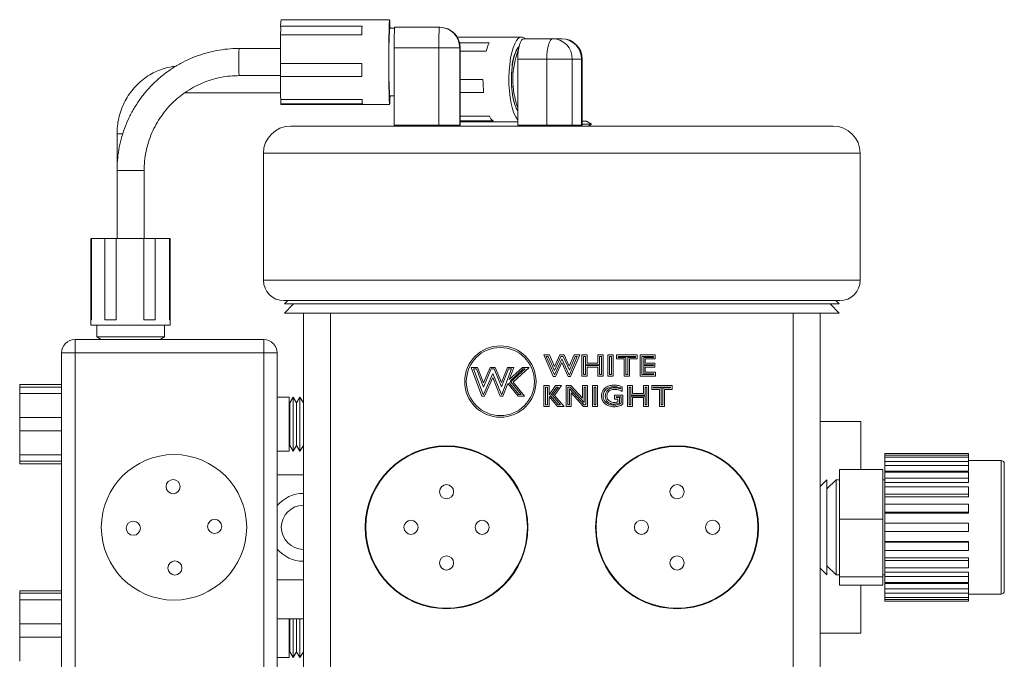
# Model space of a CAD drawing. Header units: inches. Extents: x 1.01 to 7.68, y 1.2 to 9.19.
# Tile 4 of 10: x 1.01 to 3.28, y 5.47 to 6.95. Entities that reach past the tile are written whole.
import ezdxf

# ---------------------------------------------------------------- set-up
doc = ezdxf.new("R2010")
doc.units = ezdxf.units.IN
doc.header["$MEASUREMENT"] = 0

msp = doc.modelspace()

# ---------------------------------------------------------------- linework, layer by layer
at = {"color": 7, "linetype": 'Continuous', "lineweight": 15}
for p, q in [((1.8589, 6.947), (1.609, 6.947)), ((1.7955, 6.932), (1.6081, 6.932)), ((1.8704, 6.9276), (1.8589, 6.9276)), ((1.8706, 6.9295), (1.9736, 6.9295)), ((1.9736, 6.9295), (1.9748, 6.9295)), ((1.6077, 6.912), (1.7951, 6.912)), ((2.163, 6.907), (2.0149, 6.907)), ((2.1683, 6.9032), (2.2351, 6.9032)), ((2.2351, 6.9032), (2.256, 6.9032)), ((1.6074, 6.8807), (1.5123, 6.8807)), ((1.9728, 6.8825), (1.8698, 6.8825)), ((1.8698, 6.7045), (1.8698, 6.8825)), ((2.0206, 6.8825), (1.9728, 6.8825)), ((1.9728, 6.7045), (1.9728, 6.8825)), ((2.0886, 6.8936), (2.0204, 6.8936)), ((2.0206, 6.7045), (2.0206, 6.8825)), ((2.0218, 6.8825), (2.0206, 6.8825)), ((2.0218, 6.7045), (2.0218, 6.8825)), ((2.0218, 6.7045), (2.0218, 6.8825)), ((2.0218, 6.8744), (2.0816, 6.8744)), ((2.2211, 6.8562), (2.1543, 6.8562)), ((2.1543, 6.7045), (2.1543, 6.8562)), ((2.28, 6.8562), (2.2211, 6.8562)), ((2.2211, 6.7045), (2.2211, 6.8562)), ((2.28, 6.7045), (2.28, 6.8562)), ((2.3009, 6.8562), (2.28, 6.8562)), ((2.3009, 6.7045), (2.3009, 6.8562)), ((2.303, 6.7045), (2.303, 6.8562)), ((1.7947, 6.8458), (1.6073, 6.8458)), ((1.5123, 6.8182), (1.6074, 6.8182)), ((1.6074, 6.816), (1.7949, 6.816)), ((2.0742, 6.8089), (2.0218, 6.8089)), ((1.3864, 6.7782), (1.6078, 6.7782)), ((1.7957, 6.7633), (1.6082, 6.7633)), ((1.8589, 6.7714), (1.8698, 6.7714)), ((2.0218, 6.779), (2.0757, 6.779)), ((1.6087, 6.7534), (1.7962, 6.7534)), ((1.609, 6.752), (1.8589, 6.752)), ((2.0889, 6.7248), (2.0218, 6.7248)), ((1.6308, 6.702), (2.8808, 6.702)), ((1.9728, 6.7045), (1.8698, 6.7045)), ((1.8866, 6.7045), (1.8909, 6.702)), ((2.0206, 6.7045), (1.9728, 6.7045)), ((2.0015, 6.702), (2.0058, 6.7045)), ((2.0218, 6.7045), (2.0206, 6.7045)), ((2.0218, 6.714), (2.0974, 6.714)), ((2.0218, 6.712), (2.1543, 6.712)), ((2.2211, 6.7045), (2.1543, 6.7045)), ((2.1901, 6.7045), (2.1857, 6.702)), ((2.28, 6.7045), (2.2211, 6.7045)), ((2.2759, 6.702), (2.2715, 6.7045)), ((2.3009, 6.7045), (2.28, 6.7045)), ((2.303, 6.7045), (2.3009, 6.7045)), ((2.3124, 6.7134), (2.303, 6.7134)), ((2.3244, 6.7065), (2.303, 6.7065)), ((2.3244, 6.7065), (2.3124, 6.7134)), ((2.3166, 6.702), (2.3244, 6.7065)), ((1.231, 6.6845), (1.231, 6.5995)), ((1.5683, 6.6395), (1.5683, 6.347)), ((2.9433, 6.347), (2.9433, 6.6395)), ((1.231, 6.5995), (1.231, 6.4432)), ((1.2935, 6.4432), (1.2935, 6.5995)), ((1.171, 6.4432), (1.171, 6.2557)), ((1.171, 6.4432), (1.172, 6.4432)), ((1.172, 6.4432), (1.172, 6.2557)), ((1.172, 6.4432), (1.2028, 6.4432)), ((1.2028, 6.2557), (1.2028, 6.4432)), ((1.2288, 6.4432), (1.2028, 6.4432)), ((1.2288, 6.4432), (1.2288, 6.2557)), ((1.2288, 6.4432), (1.2925, 6.4432)), ((1.2925, 6.2557), (1.2925, 6.4432)), ((1.3191, 6.4432), (1.2925, 6.4432)), ((1.3191, 6.4432), (1.3191, 6.2557)), ((1.3191, 6.4432), (1.352, 6.4432)), ((1.352, 6.2557), (1.352, 6.4432)), ((1.3525, 6.4432), (1.352, 6.4432)), ((1.3525, 6.4432), (1.3525, 6.2557)), ((1.3535, 6.4432), (1.3525, 6.4432)), ((1.3535, 6.2557), (1.3535, 6.4432)), ((1.3535, 6.4432), (1.3535, 6.2557)), ((2.8963, 6.3), (1.6153, 6.3)), ((1.6246, 6.3), (1.6169, 6.2923)), ((1.6377, 6.2923), (1.6169, 6.2715)), ((1.6169, 6.2923), (2.8947, 6.2923)), ((2.8947, 6.2715), (2.8738, 6.2923)), ((2.8947, 6.2923), (2.887, 6.3)), ((1.6169, 6.2715), (1.6603, 6.2715)), ((1.6603, 5.2845), (1.6603, 6.2715)), ((1.6603, 6.2715), (1.7228, 6.2715)), ((1.7228, 6.2715), (1.7228, 5.2845)), ((1.7228, 6.2715), (2.0244, 6.2715)), ((2.0244, 6.2715), (2.4872, 6.2715)), ((2.4872, 6.2715), (2.7888, 6.2715)), ((2.7888, 5.2845), (2.7888, 6.2715)), ((2.7888, 6.2715), (2.8513, 6.2715)), ((2.8513, 6.2715), (2.8947, 6.2715)), ((2.8513, 6.2715), (2.8513, 5.2845)), ((1.171, 6.2557), (1.171, 6.2432)), ((1.171, 6.2557), (1.172, 6.2557)), ((1.171, 6.2432), (1.2152, 6.2432)), ((1.1842, 6.2432), (1.1842, 6.2166)), ((1.2028, 6.2557), (1.2288, 6.2557)), ((1.2152, 6.2432), (1.3535, 6.2432)), ((1.2925, 6.2557), (1.3191, 6.2557)), ((1.3404, 6.2166), (1.3404, 6.2432)), ((1.352, 6.2557), (1.3535, 6.2557)), ((1.3535, 6.2432), (1.3535, 6.2557)), ((1.1842, 6.2166), (1.1943, 6.2107)), ((1.1842, 6.2166), (1.222, 6.2166)), ((1.222, 6.2166), (1.3404, 6.2166)), ((1.3303, 6.2107), (1.3404, 6.2166)), ((1.1343, 6.2107), (1.1343, 6.1795)), ((1.1343, 6.2107), (1.569, 6.2107)), ((1.569, 6.2107), (1.569, 6.1795)), ((1.103, 5.3765), (1.103, 6.1795)), ((1.103, 6.1795), (1.1343, 6.1795)), ((1.1343, 6.1795), (1.1343, 5.3765)), ((1.569, 6.1795), (1.1343, 6.1795)), ((1.569, 5.3765), (1.569, 6.1795)), ((1.569, 6.1795), (1.6003, 6.1795)), ((1.6003, 6.1795), (1.6003, 5.3765)), ((2.2142, 6.1749), (2.2271, 6.1749)), ((2.2362, 6.1256), (2.2142, 6.1749)), ((2.2386, 6.1293), (2.22, 6.1711)), ((2.22, 6.1711), (2.2246, 6.1711)), ((2.2246, 6.1711), (2.2388, 6.1393)), ((2.2271, 6.1749), (2.2389, 6.1484)), ((2.2388, 6.1393), (2.2534, 6.1711)), ((2.2389, 6.1484), (2.251, 6.1749)), ((2.251, 6.1749), (2.261, 6.1749)), ((2.2534, 6.1711), (2.2586, 6.1711)), ((2.2586, 6.1711), (2.2732, 6.1396)), ((2.261, 6.1749), (2.2731, 6.1488)), ((2.2731, 6.1488), (2.2843, 6.1749)), ((2.2732, 6.1396), (2.2867, 6.1711)), ((2.2914, 6.1711), (2.2734, 6.1293)), ((2.297, 6.1749), (2.2759, 6.1256)), ((2.2843, 6.1749), (2.297, 6.1749)), ((2.2867, 6.1711), (2.2914, 6.1711)), ((2.3023, 6.1749), (2.3141, 6.1749)), ((2.3023, 6.1262), (2.3023, 6.1749)), ((2.306, 6.1711), (2.3104, 6.1711)), ((2.306, 6.13), (2.306, 6.1711)), ((2.3104, 6.1711), (2.3104, 6.152)), ((2.3141, 6.1749), (2.3141, 6.1558)), ((2.3391, 6.1558), (2.3391, 6.1749)), ((2.3391, 6.1749), (2.3509, 6.1749)), ((2.3428, 6.152), (2.3428, 6.1711)), ((2.3428, 6.1711), (2.3472, 6.1711)), ((2.3472, 6.1711), (2.3472, 6.13)), ((2.3509, 6.1749), (2.3509, 6.1262)), ((2.3621, 6.1262), (2.3621, 6.1749)), ((2.3621, 6.1749), (2.3739, 6.1749)), ((2.3658, 6.1711), (2.3702, 6.1711)), ((2.3658, 6.13), (2.3658, 6.1711)), ((2.3702, 6.1711), (2.3702, 6.13)), ((2.3739, 6.1749), (2.3739, 6.1262)), ((2.3818, 6.1657), (2.3818, 6.1749)), ((2.3818, 6.1749), (2.4291, 6.1749)), ((2.3856, 6.1711), (2.4254, 6.1711)), ((2.3856, 6.1694), (2.3856, 6.1711)), ((2.4254, 6.1711), (2.4254, 6.1694)), ((2.4291, 6.1749), (2.4291, 6.1657)), ((2.4363, 6.1749), (2.4712, 6.1749)), ((2.4363, 6.1262), (2.4363, 6.1749)), ((2.4401, 6.1711), (2.4674, 6.1711)), ((2.4401, 6.13), (2.4401, 6.1711)), ((2.4674, 6.1711), (2.4674, 6.1694)), ((2.4712, 6.1749), (2.4712, 6.1657)), ((2.256, 6.1663), (2.2389, 6.1293)), ((2.256, 6.1574), (2.2414, 6.1256)), ((2.2731, 6.1293), (2.256, 6.1663)), ((2.2707, 6.1256), (2.256, 6.1574)), ((2.3104, 6.152), (2.3428, 6.152)), ((2.3104, 6.1503), (2.3104, 6.13)), ((2.3428, 6.1503), (2.3104, 6.1503)), ((2.3141, 6.1558), (2.3391, 6.1558)), ((2.3428, 6.13), (2.3428, 6.1503)), ((2.3995, 6.1657), (2.3818, 6.1657)), ((2.4033, 6.1694), (2.3856, 6.1694)), ((2.3995, 6.1262), (2.3995, 6.1657)), ((2.4033, 6.13), (2.4033, 6.1694)), ((2.4254, 6.1694), (2.4076, 6.1694)), ((2.4076, 6.1694), (2.4076, 6.13)), ((2.4114, 6.1657), (2.4114, 6.1262)), ((2.4291, 6.1657), (2.4114, 6.1657)), ((2.4674, 6.1694), (2.4444, 6.1694)), ((2.4444, 6.1694), (2.4444, 6.152)), ((2.4444, 6.152), (2.4668, 6.152)), ((2.4668, 6.1503), (2.4444, 6.1503)), ((2.4444, 6.1503), (2.4444, 6.1317)), ((2.4482, 6.1657), (2.4482, 6.1558)), ((2.4712, 6.1657), (2.4482, 6.1657)), ((2.4482, 6.1558), (2.4705, 6.1558)), ((2.4668, 6.152), (2.4668, 6.1503)), ((2.4705, 6.1558), (2.4705, 6.1466)), ((2.0466, 6.1464), (2.0619, 6.1464)), ((2.0717, 6.0802), (2.0466, 6.1464)), ((2.0743, 6.0839), (2.0521, 6.1427)), ((2.0521, 6.1427), (2.0593, 6.1427)), ((2.0593, 6.1427), (2.0751, 6.1007)), ((2.0619, 6.1464), (2.0753, 6.1106)), ((2.0751, 6.1007), (2.0934, 6.1427)), ((2.0753, 6.1106), (2.091, 6.1464)), ((2.0967, 6.1326), (2.0755, 6.0839)), ((2.091, 6.1464), (2.1026, 6.1464)), ((2.0934, 6.1427), (2.1001, 6.1427)), ((2.1165, 6.0839), (2.0967, 6.1326)), ((2.1001, 6.1427), (2.117, 6.1012)), ((2.1026, 6.1464), (2.1169, 6.1114)), ((2.1169, 6.1114), (2.1303, 6.1464)), ((2.117, 6.1012), (2.1329, 6.1427)), ((2.1401, 6.1427), (2.1176, 6.0839)), ((2.1303, 6.1464), (2.1456, 6.1464)), ((2.1329, 6.1427), (2.1401, 6.1427)), ((2.1456, 6.1464), (2.1348, 6.1184)), ((2.1348, 6.1184), (2.1653, 6.1464)), ((2.1381, 6.1162), (2.1668, 6.1427)), ((2.171, 6.1427), (2.1386, 6.1129)), ((2.1806, 6.1464), (2.1437, 6.1125)), ((2.1653, 6.1464), (2.1806, 6.1464)), ((2.1668, 6.1427), (2.171, 6.1427)), ((2.2414, 6.1256), (2.2362, 6.1256)), ((2.2389, 6.1293), (2.2386, 6.1293)), ((2.2759, 6.1256), (2.2707, 6.1256)), ((2.2734, 6.1293), (2.2731, 6.1293)), ((2.3141, 6.1262), (2.3023, 6.1262)), ((2.3104, 6.13), (2.306, 6.13)), ((2.3141, 6.1466), (2.3141, 6.1262)), ((2.3391, 6.1466), (2.3141, 6.1466)), ((2.3391, 6.1262), (2.3391, 6.1466)), ((2.3509, 6.1262), (2.3391, 6.1262)), ((2.3472, 6.13), (2.3428, 6.13)), ((2.3739, 6.1262), (2.3621, 6.1262)), ((2.3702, 6.13), (2.3658, 6.13)), ((2.4114, 6.1262), (2.3995, 6.1262)), ((2.4076, 6.13), (2.4033, 6.13)), ((2.4718, 6.1262), (2.4363, 6.1262)), ((2.4681, 6.13), (2.4401, 6.13)), ((2.4444, 6.1317), (2.4681, 6.1317)), ((2.4482, 6.1466), (2.4482, 6.1354)), ((2.4705, 6.1466), (2.4482, 6.1466)), ((2.4482, 6.1354), (2.4718, 6.1354)), ((2.4681, 6.1317), (2.4681, 6.13)), ((2.4718, 6.1354), (2.4718, 6.1262)), ((1.103, 6.1067), (1.0068, 6.1067)), ((1.0068, 6.101), (1.0068, 6.1067)), ((2.0966, 6.1229), (2.0779, 6.0802)), ((2.114, 6.0802), (2.0966, 6.1229)), ((2.1313, 6.1091), (2.1202, 6.0802)), ((2.155, 6.0802), (2.1313, 6.1091)), ((2.1356, 6.1097), (2.1381, 6.1162)), ((2.1567, 6.0839), (2.1356, 6.1097)), ((2.1386, 6.1129), (2.1623, 6.0839)), ((2.1437, 6.1125), (2.1702, 6.0802)), ((2.2145, 6.1049), (2.2263, 6.1049)), ((2.2145, 6.0562), (2.2145, 6.1049)), ((2.2263, 6.0828), (2.2416, 6.1049)), ((2.2263, 6.1049), (2.2263, 6.0828)), ((2.2552, 6.1049), (2.2393, 6.0819)), ((2.2416, 6.1049), (2.2552, 6.1049)), ((2.2658, 6.1049), (2.2764, 6.1049)), ((2.2658, 6.0562), (2.2658, 6.1049)), ((2.2764, 6.1049), (2.3032, 6.0751)), ((2.3032, 6.0751), (2.3032, 6.1049)), ((2.3032, 6.1049), (2.315, 6.1049)), ((2.315, 6.1049), (2.315, 6.0562)), ((2.3262, 6.0562), (2.3262, 6.1049)), ((2.3262, 6.1049), (2.338, 6.1049)), ((2.338, 6.1049), (2.338, 6.0562)), ((2.407, 6.1049), (2.4189, 6.1049)), ((2.407, 6.0562), (2.407, 6.1049)), ((2.4189, 6.1049), (2.4189, 6.0858)), ((2.4438, 6.0858), (2.4438, 6.1049)), ((2.4438, 6.1049), (2.4557, 6.1049)), ((2.4557, 6.1049), (2.4557, 6.0562)), ((2.4629, 6.0957), (2.4629, 6.1049)), ((2.4629, 6.1049), (2.5102, 6.1049)), ((2.5102, 6.1049), (2.5102, 6.0957)), ((1.0068, 6.101), (1.103, 6.101)), ((1.0068, 6.101), (1.0068, 6.0858)), ((1.0068, 6.0307), (1.0068, 6.0858)), ((1.103, 6.0858), (1.0068, 6.0858)), ((2.0779, 6.0802), (2.0717, 6.0802)), ((2.0755, 6.0839), (2.0743, 6.0839)), ((2.1202, 6.0802), (2.114, 6.0802)), ((2.1176, 6.0839), (2.1165, 6.0839)), ((2.1702, 6.0802), (2.155, 6.0802)), ((2.1623, 6.0839), (2.1567, 6.0839)), ((2.2183, 6.1011), (2.2226, 6.1011)), ((2.2183, 6.06), (2.2183, 6.1011)), ((2.2226, 6.1011), (2.2226, 6.06)), ((2.2296, 6.0809), (2.2436, 6.1011)), ((2.2474, 6.06), (2.2296, 6.0809)), ((2.2481, 6.1011), (2.2345, 6.0817)), ((2.2345, 6.0817), (2.253, 6.06)), ((2.2393, 6.0819), (2.2612, 6.0562)), ((2.2436, 6.1011), (2.2481, 6.1011)), ((2.2695, 6.1011), (2.2747, 6.1011)), ((2.2695, 6.06), (2.2695, 6.1011)), ((2.2738, 6.0971), (2.2738, 6.06)), ((2.3073, 6.06), (2.2738, 6.0971)), ((2.2747, 6.1011), (2.307, 6.0654)), ((2.2776, 6.0874), (2.2776, 6.0562)), ((2.3057, 6.0562), (2.2776, 6.0874)), ((2.307, 6.0654), (2.307, 6.1011)), ((2.307, 6.1011), (2.3113, 6.1011)), ((2.3113, 6.1011), (2.3113, 6.06)), ((2.33, 6.1011), (2.3343, 6.1011)), ((2.33, 6.06), (2.33, 6.1011)), ((2.3343, 6.1011), (2.3343, 6.06)), ((2.3775, 6.0825), (2.3965, 6.0825)), ((2.3775, 6.0733), (2.3775, 6.0825)), ((2.3915, 6.0992), (2.3915, 6.0968)), ((2.3952, 6.1016), (2.3952, 6.0911)), ((2.3965, 6.0825), (2.3965, 6.0622)), ((2.4108, 6.06), (2.4108, 6.1011)), ((2.4108, 6.1011), (2.4151, 6.1011)), ((2.4151, 6.1011), (2.4151, 6.082)), ((2.4151, 6.082), (2.4476, 6.082)), ((2.4476, 6.0803), (2.4151, 6.0803)), ((2.4151, 6.0803), (2.4151, 6.06)), ((2.4189, 6.0858), (2.4438, 6.0858)), ((2.4476, 6.082), (2.4476, 6.1011)), ((2.4476, 6.1011), (2.4519, 6.1011)), ((2.4476, 6.06), (2.4476, 6.0803)), ((2.4519, 6.1011), (2.4519, 6.06)), ((2.4806, 6.0957), (2.4629, 6.0957)), ((2.4666, 6.1011), (2.5064, 6.1011)), ((2.4666, 6.0994), (2.4666, 6.1011)), ((2.4844, 6.0994), (2.4666, 6.0994)), ((2.4806, 6.0562), (2.4806, 6.0957)), ((2.4844, 6.06), (2.4844, 6.0994)), ((2.5064, 6.0994), (2.4887, 6.0994)), ((2.4887, 6.0994), (2.4887, 6.06)), ((2.4925, 6.0957), (2.4925, 6.0562)), ((2.5102, 6.0957), (2.4925, 6.0957)), ((2.5064, 6.1011), (2.5064, 6.0994)), ((1.6278, 6.078), (1.6003, 6.078)), ((1.6278, 6.078), (1.6278, 6.0155)), ((1.629, 6.0645), (1.6278, 6.0666)), ((1.6369, 6.078), (1.629, 6.0645)), ((1.629, 6.0645), (1.629, 6.0155)), ((1.6447, 6.0645), (1.6369, 6.078)), ((1.6369, 6.078), (1.6369, 6.0155)), ((1.6525, 6.078), (1.6447, 6.0645)), ((1.6447, 6.0645), (1.6447, 6.0155)), ((1.6603, 6.0645), (1.6525, 6.078)), ((1.6525, 6.078), (1.6525, 6.0155)), ((2.2226, 6.06), (2.2183, 6.06)), ((2.2263, 6.0789), (2.2263, 6.0562)), ((2.2457, 6.0562), (2.2263, 6.0789)), ((2.253, 6.06), (2.2474, 6.06)), ((2.2738, 6.06), (2.2695, 6.06)), ((2.3113, 6.06), (2.3073, 6.06)), ((2.3343, 6.06), (2.33, 6.06)), ((2.3847, 6.0733), (2.3775, 6.0733)), ((2.3812, 6.0771), (2.3812, 6.0788)), ((2.3812, 6.0788), (2.3928, 6.0788)), ((2.3884, 6.0771), (2.3812, 6.0771)), ((2.3847, 6.0673), (2.3847, 6.0733)), ((2.3884, 6.0649), (2.3884, 6.0771)), ((2.3928, 6.0788), (2.3928, 6.0639)), ((2.4151, 6.06), (2.4108, 6.06)), ((2.4189, 6.0766), (2.4189, 6.0562)), ((2.4438, 6.0766), (2.4189, 6.0766)), ((2.4438, 6.0562), (2.4438, 6.0766)), ((2.4519, 6.06), (2.4476, 6.06)), ((2.4887, 6.06), (2.4844, 6.06)), ((2.2263, 6.0562), (2.2145, 6.0562)), ((2.2612, 6.0562), (2.2457, 6.0562)), ((2.2776, 6.0562), (2.2658, 6.0562)), ((2.315, 6.0562), (2.3057, 6.0562)), ((2.338, 6.0562), (2.3262, 6.0562)), ((2.4189, 6.0562), (2.407, 6.0562)), ((2.4557, 6.0562), (2.4438, 6.0562)), ((2.4925, 6.0562), (2.4806, 6.0562)), ((1.0068, 6.0307), (1.103, 6.0307)), ((1.0068, 6.0307), (1.0068, 6.0003)), ((1.6278, 6.0155), (1.6278, 5.953)), ((1.629, 6.0155), (1.629, 5.9665)), ((1.6369, 6.0155), (1.6369, 5.953)), ((1.6447, 6.0155), (1.6447, 5.9665)), ((1.6525, 6.0155), (1.6525, 5.953)), ((2.8513, 6.0217), (2.945, 6.0217)), ((2.945, 6.0217), (2.945, 5.9114)), ((1.0068, 5.9451), (1.0068, 6.0003)), ((1.103, 6.0003), (1.0068, 6.0003)), ((1.6278, 5.9644), (1.629, 5.9665)), ((1.629, 5.9665), (1.6369, 5.953)), ((1.6369, 5.953), (1.6447, 5.9665)), ((1.6447, 5.9665), (1.6525, 5.953)), ((1.6525, 5.953), (1.6603, 5.9665)), ((1.0068, 5.9451), (1.103, 5.9451)), ((1.0068, 5.9451), (1.0068, 5.93)), ((1.6003, 5.953), (1.6278, 5.953)), ((3.1928, 5.948), (3.0003, 5.948)), ((3.0003, 5.9477), (3.0003, 5.948)), ((3.0003, 5.9477), (3.1928, 5.9477)), ((3.0003, 5.9445), (3.0003, 5.9477)), ((3.1928, 5.9445), (3.0003, 5.9445)), ((3.0003, 5.9395), (3.0003, 5.9445)), ((3.1928, 5.948), (3.1928, 5.9477)), ((3.1928, 5.9445), (3.1928, 5.9477)), ((3.1928, 5.9445), (3.1928, 5.9395)), ((1.0068, 5.9242), (1.0068, 5.93)), ((1.103, 5.93), (1.0068, 5.93)), ((1.0068, 5.9242), (1.103, 5.9242)), ((3.0003, 5.9395), (3.1928, 5.9395)), ((3.0003, 5.9299), (3.0003, 5.9395)), ((3.1928, 5.9299), (3.0003, 5.9299)), ((3.0003, 5.9202), (3.0003, 5.9299)), ((3.1928, 5.9299), (3.1928, 5.9395)), ((3.2678, 5.9317), (3.1928, 5.9317)), ((3.1928, 5.9299), (3.1928, 5.9202)), ((3.2753, 5.9242), (3.2753, 5.7221)), ((1.6003, 5.8987), (1.6603, 5.8987)), ((2.8953, 5.797), (2.8953, 5.9114)), ((2.9953, 5.9114), (2.8953, 5.9114)), ((2.9953, 5.9114), (2.9953, 5.797)), ((3.0003, 5.9202), (3.1928, 5.9202)), ((3.0003, 5.9073), (3.0003, 5.9202)), ((3.0003, 5.9073), (3.1928, 5.9073)), ((3.0003, 5.9048), (3.0003, 5.9073)), ((3.1928, 5.905), (3.0003, 5.905)), ((3.0003, 5.8912), (3.0003, 5.905)), ((3.1928, 5.9073), (3.1928, 5.9202)), ((3.1928, 5.905), (3.1928, 5.8912)), ((2.8667, 5.8874), (2.8513, 5.8719)), ((2.8876, 5.8874), (2.8667, 5.8665)), ((2.8667, 5.7362), (2.8667, 5.8874)), ((2.8953, 5.8874), (2.8876, 5.8874)), ((2.8876, 5.7362), (2.8876, 5.8874)), ((3.0003, 5.8872), (2.9953, 5.8872)), ((3.0003, 5.8912), (3.1928, 5.8912)), ((3.0003, 5.8813), (3.0003, 5.8912)), ((3.0003, 5.8813), (3.1928, 5.8813)), ((3.0003, 5.8712), (3.0003, 5.8813)), ((3.1928, 5.8813), (3.1928, 5.8912)), ((3.1928, 5.8714), (3.0003, 5.8714)), ((3.0003, 5.8546), (3.0003, 5.8714)), ((3.0003, 5.8546), (3.1928, 5.8546)), ((3.0003, 5.8483), (3.0003, 5.8546)), ((3.1928, 5.8714), (3.1928, 5.8546)), ((3.1928, 5.8483), (3.1928, 5.8546)), ((3.0003, 5.8483), (3.1928, 5.8483)), ((3.0003, 5.8312), (3.0003, 5.8483)), ((3.1928, 5.8315), (3.0003, 5.8315)), ((3.0003, 5.8127), (3.0003, 5.8315)), ((3.1928, 5.8315), (3.1928, 5.8127)), ((3.0003, 5.8127), (3.1928, 5.8127)), ((3.0003, 5.8105), (3.0003, 5.8127)), ((3.0003, 5.8105), (3.1928, 5.8105)), ((3.0003, 5.7879), (3.0003, 5.8105)), ((3.1928, 5.8105), (3.1928, 5.8127)), ((2.9953, 5.797), (2.8953, 5.797)), ((2.8953, 5.6636), (2.8953, 5.797)), ((2.9953, 5.797), (2.9953, 5.6636)), ((3.1928, 5.7879), (3.0003, 5.7879)), ((3.0003, 5.7684), (3.0003, 5.7879)), ((3.1928, 5.7879), (3.1928, 5.7684)), ((3.0003, 5.7457), (3.0003, 5.7684)), ((3.0003, 5.7684), (3.1928, 5.7684)), ((3.0003, 5.7457), (3.1928, 5.7457)), ((3.0003, 5.7436), (3.0003, 5.7457)), ((3.1928, 5.7436), (3.0003, 5.7436)), ((3.0003, 5.7248), (3.0003, 5.7436)), ((3.1928, 5.7436), (3.1928, 5.7457)), ((3.1928, 5.7436), (3.1928, 5.7248)), ((2.8667, 5.6686), (2.8667, 5.7362)), ((2.8876, 5.6686), (2.8876, 5.7362)), ((3.0003, 5.7248), (3.1928, 5.7248)), ((3.0003, 5.7079), (3.0003, 5.7245)), ((3.2753, 5.7221), (3.2753, 5.6317)), ((3.0003, 5.7079), (3.1928, 5.7079)), ((3.0003, 5.7017), (3.0003, 5.7079)), ((3.1928, 5.7017), (3.0003, 5.7017)), ((3.0003, 5.6848), (3.0003, 5.7017)), ((3.1928, 5.7017), (3.1928, 5.7079)), ((3.1928, 5.7017), (3.1928, 5.6848)), ((2.8513, 5.6841), (2.8667, 5.6686)), ((2.8667, 5.6894), (2.8876, 5.6686)), ((3.0003, 5.6848), (3.1928, 5.6848)), ((3.0003, 5.6749), (3.0003, 5.6846)), ((3.0003, 5.6749), (3.1928, 5.6749)), ((3.0003, 5.665), (3.0003, 5.6749)), ((3.1928, 5.665), (3.1928, 5.6749)), ((1.6603, 5.6572), (1.6003, 5.6572)), ((2.8876, 5.6686), (2.8953, 5.6686)), ((2.9953, 5.6636), (2.8953, 5.6636)), ((2.8953, 5.6446), (2.8953, 5.6636)), ((2.9953, 5.6687), (3.0003, 5.6687)), ((2.9953, 5.6636), (2.9953, 5.6446)), ((3.1928, 5.665), (3.0003, 5.665)), ((3.0003, 5.6512), (3.0003, 5.665)), ((3.0003, 5.6512), (3.1928, 5.6512)), ((3.0003, 5.6489), (3.0003, 5.651)), ((3.0003, 5.6489), (3.1928, 5.6489)), ((3.0003, 5.636), (3.0003, 5.6489)), ((3.1928, 5.665), (3.1928, 5.6512)), ((3.1928, 5.636), (3.1928, 5.6489)), ((1.103, 5.6317), (1.0068, 5.6317)), ((1.0068, 5.626), (1.0068, 5.6317)), ((1.0068, 5.626), (1.103, 5.626)), ((1.0068, 5.626), (1.0068, 5.6108)), ((2.9953, 5.6446), (2.8953, 5.6446)), ((2.945, 5.6446), (2.945, 5.5342)), ((3.1928, 5.636), (3.0003, 5.636)), ((3.0003, 5.6262), (3.0003, 5.636)), ((3.0003, 5.6262), (3.1928, 5.6262)), ((3.0003, 5.6166), (3.0003, 5.6262)), ((3.1928, 5.636), (3.1928, 5.6262)), ((3.1928, 5.6166), (3.1928, 5.6262)), ((1.0068, 5.5557), (1.0068, 5.6108)), ((1.103, 5.6108), (1.0068, 5.6108)), ((3.1928, 5.6166), (3.0003, 5.6166)), ((3.0003, 5.6116), (3.0003, 5.6166)), ((3.0003, 5.6116), (3.1928, 5.6116)), ((3.0003, 5.6083), (3.0003, 5.6116)), ((3.1928, 5.6083), (3.0003, 5.6083)), ((3.0003, 5.608), (3.0003, 5.6083)), ((3.0003, 5.608), (3.1928, 5.608)), ((3.1928, 5.6242), (3.2678, 5.6242)), ((3.1928, 5.6166), (3.1928, 5.6116)), ((3.1928, 5.6083), (3.1928, 5.6116)), ((3.1928, 5.6083), (3.1928, 5.608)), ((1.6003, 5.5672), (1.6603, 5.5672)), ((1.6278, 5.5672), (1.6278, 5.5405)), ((1.629, 5.5672), (1.629, 5.5405)), ((1.6369, 5.5672), (1.6369, 5.5405)), ((1.6447, 5.5672), (1.6447, 5.5405)), ((1.6525, 5.5672), (1.6525, 5.5405)), ((1.0068, 5.5557), (1.103, 5.5557)), ((1.0068, 5.5557), (1.0068, 5.5253)), ((1.6278, 5.5405), (1.6278, 5.478)), ((1.629, 5.5405), (1.629, 5.4915)), ((1.6369, 5.5405), (1.6369, 5.478)), ((1.6447, 5.5405), (1.6447, 5.4915)), ((1.6525, 5.5405), (1.6525, 5.478)), ((1.0068, 5.4701), (1.0068, 5.5253)), ((1.103, 5.5253), (1.0068, 5.5253)), ((2.8513, 5.5342), (2.945, 5.5342)), ((1.6278, 5.4894), (1.629, 5.4915)), ((1.629, 5.4915), (1.6369, 5.478)), ((1.6369, 5.478), (1.6447, 5.4915)), ((1.6447, 5.4915), (1.6525, 5.478)), ((1.6525, 5.478), (1.6603, 5.4915)), ((1.6003, 5.478), (1.6278, 5.478))]:
    msp.add_line(p, q, dxfattribs=at)
at = {"color": 8, "linetype": 'Continuous', "lineweight": 15}
for p, q in [((2.303, 6.8562), (2.3009, 6.8562)), ((1.2443, 6.6845), (1.231, 6.6845)), ((2.9433, 6.6395), (1.5683, 6.6395)), ((1.2935, 6.5995), (1.231, 6.5995)), ((1.5683, 6.347), (2.9433, 6.347)), ((3.2678, 5.7193), (3.2678, 5.9317)), ((3.2678, 5.6242), (3.2678, 5.7193))]:
    msp.add_line(p, q, dxfattribs=at)
at = {"color": 7, "linetype": 'Continuous', "lineweight": 15, "flags": 128}
for points in [[(1.86, 6.7714), (1.8598, 6.7647), (1.8595, 6.7581), (1.8593, 6.7538), (1.859, 6.752), (1.8587, 6.7528), (1.8585, 6.756), (1.8582, 6.7617), (1.858, 6.7696), (1.8578, 6.7796), (1.8576, 6.7915), (1.8574, 6.8048), (1.8573, 6.8192), (1.8573, 6.8345), (1.8572, 6.8502), (1.8573, 6.8658), (1.8573, 6.881), (1.8574, 6.8954), (1.8576, 6.9086), (1.8578, 6.9203), (1.858, 6.9301), (1.8582, 6.9379), (1.8585, 6.9433), (1.8588, 6.9464), (1.859, 6.9469), (1.8593, 6.9449), (1.8596, 6.9404), (1.8598, 6.9336), (1.86, 6.9276)], [(2.1357, 6.844), (2.1377, 6.8581), (2.1404, 6.8711), (2.1436, 6.8824), (2.1474, 6.8918), (2.1515, 6.8991), (2.156, 6.9041), (2.1606, 6.9067), (2.1653, 6.9067), (2.1699, 6.9042), (2.171, 6.9032)], [(2.1543, 6.8562), (2.1545, 6.8654), (2.1553, 6.8742), (2.1566, 6.8824), (2.1584, 6.8895), (2.1605, 6.8953), (2.1629, 6.8997), (2.1656, 6.9023), (2.1683, 6.9032)], [(2.2211, 6.8562), (2.2213, 6.8654), (2.2221, 6.8742), (2.2234, 6.8824), (2.2252, 6.8895), (2.2273, 6.8953), (2.2297, 6.8997), (2.2324, 6.9023), (2.2351, 6.9032)], [(2.1543, 6.737), (2.1507, 6.7431), (2.1472, 6.7518), (2.1443, 6.7624), (2.1421, 6.7747), (2.1405, 6.7881), (2.1397, 6.8023), (2.1397, 6.8167), (2.1405, 6.8309), (2.1421, 6.8443), (2.1443, 6.8566), (2.1472, 6.8672), (2.1507, 6.8759), (2.1545, 6.8823), (2.1573, 6.8853)], [(2.1543, 6.7164), (2.1538, 6.717), (2.1495, 6.7231), (2.1455, 6.7315), (2.142, 6.7419), (2.139, 6.754), (2.1367, 6.7676), (2.135, 6.7823), (2.1341, 6.7976), (2.1339, 6.8133), (2.1344, 6.8289), (2.1357, 6.844)], [(2.1543, 6.737), (2.1527, 6.7393), (2.1491, 6.7468), (2.1459, 6.7564), (2.1432, 6.7678), (2.1413, 6.7807), (2.1401, 6.7945), (2.1396, 6.8089), (2.14, 6.8232), (2.1411, 6.8371)], [(1.6087, 6.7633), (1.6087, 6.7586), (1.6087, 6.7534)], [(1.609, 6.752), (1.6088, 6.7523), (1.6087, 6.7534)]]:
    msp.add_lwpolyline(points, dxfattribs=at)
at = {"color": 7, "linetype": 'Continuous', "lineweight": 15}
for centre, radius in [((2.1142, 6.1137), 0.0822), ((2.1142, 6.1137), 0.0784), ((1.3623, 5.778), 0.1675), ((1.9903, 5.778), 0.1875), ((1.9903, 5.778), 0.1862), ((2.5213, 5.778), 0.1875), ((2.5213, 5.778), 0.1862), ((1.3603, 5.8717), 0.0163), ((1.9903, 5.86), 0.0163), ((2.5213, 5.86), 0.0163), ((1.2686, 5.776), 0.0163), ((1.456, 5.78), 0.0162), ((1.9083, 5.778), 0.0162), ((2.0723, 5.778), 0.0162), ((2.4393, 5.778), 0.0163), ((2.6033, 5.778), 0.0163), ((1.3643, 5.6843), 0.0162), ((1.9903, 5.696), 0.0163), ((2.5213, 5.696), 0.0163)]:
    msp.add_circle(centre, radius, dxfattribs=at)
for centre, radius, start, end in [((1.6719, 6.9356), 0.0639, 169.7774, 183.2639), ((0.9669, 6.9247), 0.6412, 358.8631, 0.6486), ((3.3571, 6.8907), 1.5621, 178.4833, 179.2164), ((3.4948, 6.8495), 1.6377, 177.2658, 182.7342), ((2.9528, 6.8694), 1.0954, 176.9509, 181.0389), ((2.5401, 6.8942), 0.6704, 176.9858, 181.004), ((2.6431, 6.8942), 0.6705, 176.986, 181.0039), ((1.9736, 6.8825), 0.047, 359.9956, 89.9956), ((1.9748, 6.8825), 0.047, 359.9956, 89.9956), ((6.1186, 6.8519), 4.5113, 179.236, 180.0776), ((2.234, 6.8573), 0.046, 358.6921, 88.6296), ((2.256, 6.8562), 0.047, 0, 90), ((2.2549, 6.8573), 0.046, 358.6921, 88.6296), ((2.1777, 6.8502), 0.0991, 154.0113, 165.869), ((2.2191, 6.8378), 0.0779, 142.4642, 180.4754), ((2.3345, 6.809), 0.1915, 158.8641, 199.7682), ((1.1576, 6.8293), 0.45, 358.3011, 2.0952), ((7.0039, 6.8489), 5.2092, 180.0343, 180.362), ((2.8561, 6.8279), 0.9987, 178.7632, 183.247), ((3.8383, 6.8238), 2.2309, 180.2012, 181.5554), ((2.3869, 6.8092), 0.3127, 180.0495, 185.5494), ((1.9744, 6.7675), 0.1787, 181.3667, 184.5163), ((2.1159, 6.7374), 0.0298, 205.0496, 231.6039), ((1.6308, 6.6395), 0.0625, 90, 180), ((2.8808, 6.6395), 0.0625, 0, 90), ((1.6153, 6.347), 0.047, 180, 270), ((2.8963, 6.347), 0.047, 270, 0), ((1.1343, 6.1795), 0.0312, 90, 180), ((1.569, 6.1795), 0.0312, 0, 90), ((3.2678, 5.9242), 0.0075, 0, 90), ((1.6603, 5.778), 0.0781, 90, 140.1746), ((1.6603, 5.778), 0.0508, 90, 270), ((1.6603, 5.778), 0.0781, 219.8254, 270), ((3.2678, 5.6317), 0.0075, 270, 0)]:
    msp.add_arc(centre, radius, start, end, dxfattribs=at)
at = {"color": 8, "linetype": 'Continuous', "lineweight": 15}
msp.add_arc((2.1977, 6.8495), 0.6862, 177.3898, 182.6102, dxfattribs=at)
at = {"color": 7, "linetype": 'Continuous', "lineweight": 15}
for points, knots in [([(1.5123, 6.8807), (1.5076, 6.8807), (1.4944, 6.8805), (1.4729, 6.8783), (1.4481, 6.8737), (1.4237, 6.8668), (1.4, 6.8578), (1.3773, 6.8467), (1.3556, 6.8335), (1.3352, 6.8185), (1.3163, 6.8017), (1.2989, 6.7833), (1.2833, 6.7634), (1.2695, 6.7422), (1.2576, 6.7198), (1.2479, 6.6964), (1.2402, 6.6723), (1.2348, 6.6475), (1.2316, 6.6232), (1.2312, 6.6071), (1.231, 6.5995)], [0, 0, 0, 0, 0.031924, 0.089174, 0.146437, 0.203701, 0.260964, 0.318228, 0.375491, 0.432755, 0.490019, 0.547283, 0.604547, 0.661811, 0.719075, 0.77634, 0.833604, 0.890869, 0.948134, 1, 1, 1, 1]), ([(1.3666, 6.8398), (1.362, 6.8392), (1.3514, 6.838), (1.3351, 6.8335), (1.3182, 6.8267), (1.3022, 6.8177), (1.2873, 6.8068), (1.2738, 6.7942), (1.2619, 6.7799), (1.2517, 6.7643), (1.2434, 6.7474), (1.2371, 6.7297), (1.2329, 6.7113), (1.2312, 6.6961), (1.2311, 6.6871), (1.231, 6.6845)], [0, 0, 0, 0, 0.062648, 0.144317, 0.226007, 0.307752, 0.389576, 0.471501, 0.553536, 0.635685, 0.717946, 0.800308, 0.88276, 0.965286, 1, 1, 1, 1]), ([(1.2935, 6.5995), (1.2936, 6.6031), (1.2938, 6.6142), (1.2957, 6.6327), (1.3002, 6.6546), (1.3069, 6.6759), (1.3158, 6.6964), (1.3266, 6.7159), (1.3395, 6.7342), (1.3541, 6.7511), (1.3703, 6.7664), (1.3881, 6.78), (1.4071, 6.7917), (1.4272, 6.8014), (1.4482, 6.8091), (1.4699, 6.8145), (1.4913, 6.8177), (1.5055, 6.8181), (1.5123, 6.8182)], [0, 0, 0, 0, 0.031927, 0.096841, 0.161776, 0.226712, 0.291647, 0.356583, 0.421519, 0.486455, 0.551392, 0.616328, 0.681265, 0.746202, 0.81114, 0.876077, 0.941015, 1, 1, 1, 1]), ([(2.3472, 6.0805), (2.3477, 6.0845), (2.3488, 6.0926), (2.3572, 6.1008), (2.3667, 6.105), (2.3731, 6.1053), (2.3762, 6.1055)], [0, 0, 0, 0, 0.279109, 0.558356, 0.778954, 1, 1, 1, 1]), ([(2.3762, 6.1055), (2.3799, 6.1053), (2.3864, 6.1051), (2.3925, 6.1027), (2.3952, 6.1016)], [0, 0, 0, 0, 0.559956, 1, 1, 1, 1]), ([(2.3761, 6.0556), (2.3721, 6.0559), (2.3641, 6.0565), (2.3544, 6.0625), (2.3482, 6.071), (2.3475, 6.0773), (2.3472, 6.0805)], [0, 0, 0, 0, 0.280502, 0.560121, 0.779993, 1, 1, 1, 1]), ([(2.351, 6.0805), (2.3514, 6.0839), (2.3522, 6.0907), (2.3595, 6.0977), (2.3678, 6.1013), (2.3734, 6.1016), (2.3762, 6.1018)], [0, 0, 0, 0, 0.27361, 0.54625, 0.768763, 1, 1, 1, 1]), ([(2.3761, 6.0593), (2.3726, 6.0596), (2.3655, 6.0601), (2.3571, 6.0653), (2.3517, 6.0725), (2.3512, 6.0778), (2.351, 6.0805)], [0, 0, 0, 0, 0.291496, 0.570963, 0.785138, 1, 1, 1, 1]), ([(2.3773, 6.0994), (2.3744, 6.0992), (2.3684, 6.0988), (2.361, 6.0942), (2.3566, 6.0873), (2.3562, 6.0824), (2.356, 6.08)], [0, 0, 0, 0, 0.2660452, 0.5526706, 0.7784903, 1, 1, 1, 1]), ([(2.356, 6.08), (2.3563, 6.0771), (2.3571, 6.0711), (2.3632, 6.065), (2.37, 6.0621), (2.3744, 6.0618), (2.3766, 6.0617)], [0, 0, 0, 0, 0.2841118, 0.5720248, 0.7893744, 1, 1, 1, 1]), ([(2.3773, 6.0957), (2.3748, 6.0955), (2.3698, 6.0952), (2.3637, 6.0914), (2.3602, 6.0859), (2.3599, 6.082), (2.3597, 6.08)], [0, 0, 0, 0, 0.280735, 0.559654, 0.77965, 1, 1, 1, 1]), ([(2.3597, 6.08), (2.36, 6.0777), (2.3606, 6.073), (2.3655, 6.0681), (2.3711, 6.0657), (2.3748, 6.0655), (2.3766, 6.0654)], [0, 0, 0, 0, 0.279194, 0.558309, 0.778922, 1, 1, 1, 1]), ([(2.3762, 6.1018), (2.3791, 6.1016), (2.3843, 6.1014), (2.3893, 6.0998), (2.3915, 6.0992)], [0, 0, 0, 0, 0.5604796, 1, 1, 1, 1]), ([(2.3915, 6.0968), (2.3889, 6.0976), (2.3842, 6.0991), (2.3794, 6.0993), (2.3773, 6.0994)], [0, 0, 0, 0, 0.560344, 1, 1, 1, 1]), ([(2.3952, 6.0911), (2.392, 6.0925), (2.3863, 6.095), (2.38, 6.0955), (2.3773, 6.0957)], [0, 0, 0, 0, 0.559986, 1, 1, 1, 1]), ([(2.3928, 6.0639), (2.3899, 6.0625), (2.3846, 6.0598), (2.3788, 6.0595), (2.3761, 6.0593)], [0, 0, 0, 0, 0.5478635, 1, 1, 1, 1]), ([(2.3965, 6.0622), (2.3949, 6.061), (2.3916, 6.0585), (2.3846, 6.0563), (2.3793, 6.0558), (2.3761, 6.0556)], [0, 0, 0, 0, 0.279345, 0.559837, 1, 1, 1, 1]), ([(2.3766, 6.0654), (2.3782, 6.0655), (2.381, 6.0657), (2.3836, 6.0668), (2.3847, 6.0673)], [0, 0, 0, 0, 0.559658, 1, 1, 1, 1]), ([(2.3766, 6.0617), (2.379, 6.0619), (2.3832, 6.0623), (2.3869, 6.0641), (2.3884, 6.0649)], [0, 0, 0, 0, 0.58542, 1, 1, 1, 1])]:
    msp.add_open_spline(points, degree=3, knots=knots, dxfattribs=at)

doc.saveas('drawing.dxf')
